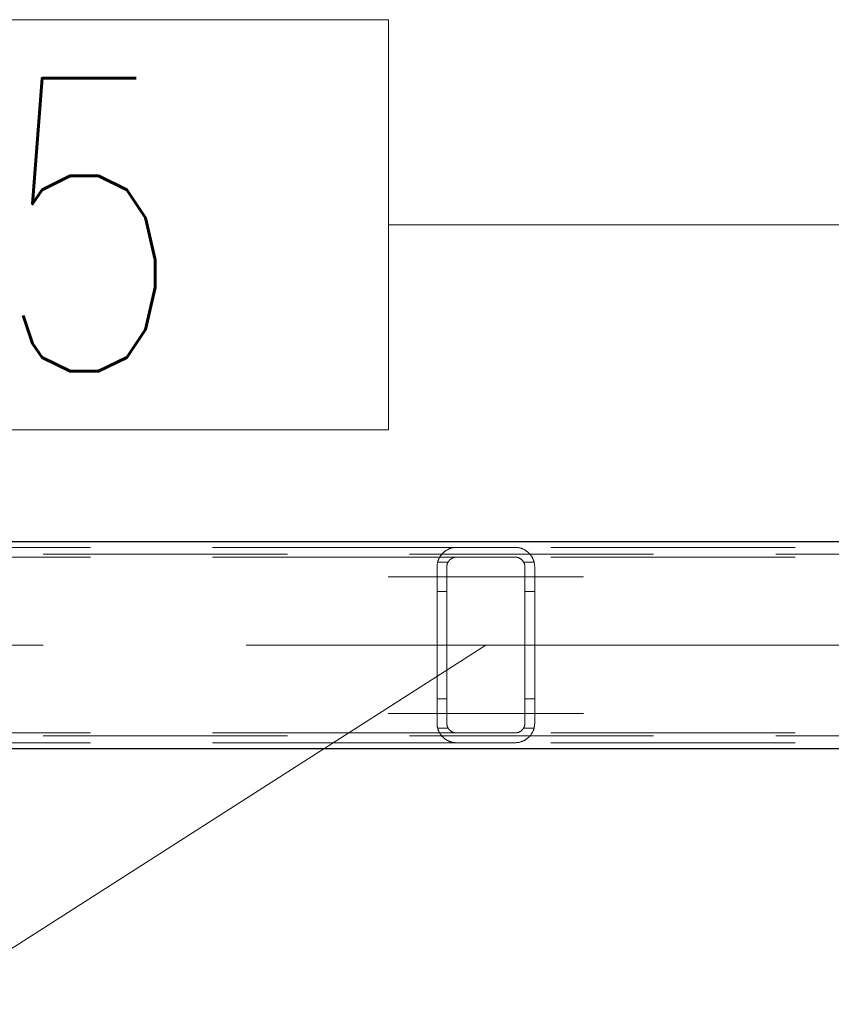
# Model space of a CAD drawing. Header units: millimetres. Extents: x -845 to -83, y 8759 to 9255.
# Tile 190 of 197: x -167 to -159, y 9006 to 9016. Entities that reach past the tile are written whole.
import ezdxf

# ---------------------------------------------------------------- set-up
doc = ezdxf.new("R2010")
doc.units = ezdxf.units.MM
doc.header["$LTSCALE"] = 10
doc.linetypes.add('HIDDEN', pattern=[0.375, 0.25, -0.125])
doc.linetypes.add('MITTE', pattern=[2, 1.25, -0.25, 0.25, -0.25])
for name, color, linetype, lineweight in [('PS_Hidden', 2, 'HIDDEN', 9), ('PS_Mid', 5, 'MITTE', 15), ('PS_Pos', 1, 'Continuous', 15), ('PS_Shape', 161, 'Continuous', 30), ('PS_SOLID', 7, 'Continuous', 30)]:
    doc.layers.add(name, color=color, linetype=linetype, lineweight=lineweight)
doc.styles.add('simplex', font='simplex.shx', dxfattribs={"width": 0.75})

# ---------------------------------------------------------------- blocks, each defined once
blk = doc.blocks.new('*X494')
at = {"layer": 'PS_Hidden', "color": 2, "linetype": 'HIDDEN'}
for p, q in [((-162.879, 9010.524), (-173.245, 9010.524)), ((-163.014, 9010.472), (-163.011, 9010.475)), ((-163.011, 9010.475), (-163.008, 9010.477)), ((-163.008, 9010.477), (-163.004, 9010.48)), ((-163.004, 9010.48), (-163, 9010.483)), ((-163, 9010.483), (-162.996, 9010.486)), ((-162.996, 9010.486), (-162.992, 9010.489)), ((-162.992, 9010.489), (-162.988, 9010.492)), ((-162.988, 9010.492), (-162.984, 9010.494)), ((-162.984, 9010.494), (-162.979, 9010.497)), ((-162.979, 9010.497), (-162.975, 9010.5)), ((-162.975, 9010.5), (-162.97, 9010.502)), ((-162.97, 9010.502), (-162.966, 9010.504)), ((-162.966, 9010.504), (-162.961, 9010.507)), ((-162.961, 9010.507), (-162.956, 9010.509)), ((-162.956, 9010.509), (-162.951, 9010.511)), ((-162.951, 9010.511), (-162.945, 9010.513)), ((-162.945, 9010.513), (-162.94, 9010.515)), ((-162.94, 9010.515), (-162.934, 9010.516)), ((-162.934, 9010.516), (-162.928, 9010.518)), ((-162.928, 9010.518), (-162.922, 9010.519)), ((-162.922, 9010.519), (-162.915, 9010.521)), ((-162.915, 9010.521), (-162.908, 9010.522)), ((-162.908, 9010.522), (-162.901, 9010.523)), ((-162.901, 9010.523), (-162.894, 9010.523)), ((-162.894, 9010.523), (-162.887, 9010.524)), ((-162.887, 9010.524), (-162.879, 9010.524)), ((-162.879, 9010.524), (-162.279, 9010.524)), ((-162.879, 9010.524), (-162.879, 9010.524)), ((-162.279, 9010.524), (-162.272, 9010.524)), ((-151.913, 9010.524), (-162.279, 9010.524)), ((-162.272, 9010.524), (-162.265, 9010.523)), ((-162.265, 9010.523), (-162.257, 9010.523)), ((-162.257, 9010.523), (-162.25, 9010.522)), ((-162.25, 9010.522), (-162.243, 9010.521)), ((-162.243, 9010.521), (-162.236, 9010.519)), ((-162.236, 9010.519), (-162.23, 9010.518)), ((-162.23, 9010.518), (-162.224, 9010.516)), ((-162.224, 9010.516), (-162.219, 9010.515)), ((-162.219, 9010.515), (-162.213, 9010.513)), ((-162.213, 9010.513), (-162.208, 9010.511)), ((-162.208, 9010.511), (-162.203, 9010.509)), ((-162.203, 9010.509), (-162.197, 9010.506)), ((-162.197, 9010.506), (-162.192, 9010.504)), ((-162.192, 9010.504), (-162.188, 9010.502)), ((-162.188, 9010.502), (-162.183, 9010.499)), ((-162.183, 9010.499), (-162.178, 9010.497)), ((-162.178, 9010.497), (-162.174, 9010.494)), ((-162.174, 9010.494), (-162.17, 9010.491)), ((-162.17, 9010.491), (-162.166, 9010.489)), ((-162.166, 9010.489), (-162.162, 9010.486)), ((-162.162, 9010.486), (-162.158, 9010.483)), ((-162.158, 9010.483), (-162.155, 9010.481)), ((-162.155, 9010.481), (-162.151, 9010.478)), ((-162.151, 9010.478), (-162.148, 9010.475)), ((-162.148, 9010.475), (-162.145, 9010.472)), ((-182.111, 9010.454), (-132.081, 9010.454)), ((-162.879, 9010.424), (-173.245, 9010.424)), ((-163.074, 9010.371), (-163.072, 9010.376)), ((-163.073, 9010.374), (-162.966, 9010.374)), ((-163.072, 9010.376), (-163.071, 9010.38)), ((-163.071, 9010.38), (-163.07, 9010.385)), ((-163.07, 9010.385), (-163.068, 9010.389)), ((-163.068, 9010.389), (-163.067, 9010.394)), ((-163.067, 9010.394), (-163.065, 9010.398)), ((-163.065, 9010.398), (-163.063, 9010.403)), ((-163.063, 9010.403), (-163.061, 9010.407)), ((-163.061, 9010.407), (-163.059, 9010.411)), ((-163.059, 9010.411), (-163.057, 9010.415)), ((-163.057, 9010.415), (-163.055, 9010.419)), ((-163.055, 9010.419), (-163.053, 9010.423)), ((-163.053, 9010.423), (-163.051, 9010.427)), ((-163.051, 9010.427), (-163.048, 9010.431)), ((-163.048, 9010.431), (-163.046, 9010.435)), ((-163.046, 9010.435), (-163.043, 9010.439)), ((-163.043, 9010.439), (-163.041, 9010.442)), ((-163.041, 9010.442), (-163.038, 9010.446)), ((-163.038, 9010.446), (-163.035, 9010.449)), ((-163.035, 9010.449), (-163.033, 9010.453)), ((-163.033, 9010.453), (-163.03, 9010.456)), ((-163.03, 9010.456), (-163.027, 9010.459)), ((-163.027, 9010.459), (-163.024, 9010.462)), ((-163.024, 9010.462), (-163.021, 9010.465)), ((-163.021, 9010.465), (-163.018, 9010.468)), ((-163.018, 9010.468), (-163.014, 9010.472)), ((-162.967, 9010.373), (-162.968, 9010.371)), ((-162.965, 9010.375), (-162.967, 9010.373)), ((-162.964, 9010.377), (-162.965, 9010.375)), ((-162.963, 9010.379), (-162.964, 9010.377)), ((-162.962, 9010.381), (-162.963, 9010.379)), ((-162.96, 9010.383), (-162.962, 9010.381)), ((-162.959, 9010.384), (-162.96, 9010.383)), ((-162.958, 9010.386), (-162.959, 9010.384)), ((-162.956, 9010.388), (-162.958, 9010.386)), ((-162.955, 9010.39), (-162.956, 9010.388)), ((-162.953, 9010.391), (-162.955, 9010.39)), ((-162.952, 9010.393), (-162.953, 9010.391)), ((-162.95, 9010.395), (-162.952, 9010.393)), ((-162.948, 9010.396), (-162.95, 9010.395)), ((-162.947, 9010.398), (-162.948, 9010.396)), ((-162.945, 9010.4), (-162.947, 9010.398)), ((-162.943, 9010.401), (-162.945, 9010.4)), ((-162.941, 9010.403), (-162.943, 9010.401)), ((-162.939, 9010.404), (-162.941, 9010.403)), ((-162.937, 9010.406), (-162.939, 9010.404)), ((-162.934, 9010.407), (-162.937, 9010.406)), ((-162.932, 9010.409), (-162.934, 9010.407)), ((-162.93, 9010.41), (-162.932, 9010.409)), ((-162.927, 9010.412), (-162.93, 9010.41)), ((-162.925, 9010.413), (-162.927, 9010.412)), ((-162.922, 9010.414), (-162.925, 9010.413)), ((-162.92, 9010.416), (-162.922, 9010.414)), ((-162.917, 9010.417), (-162.92, 9010.416)), ((-162.914, 9010.418), (-162.917, 9010.417)), ((-162.912, 9010.419), (-162.914, 9010.418)), ((-162.909, 9010.42), (-162.912, 9010.419)), ((-162.906, 9010.42), (-162.909, 9010.42)), ((-162.903, 9010.421), (-162.906, 9010.42)), ((-162.899, 9010.422), (-162.903, 9010.421)), ((-162.896, 9010.423), (-162.899, 9010.422)), ((-162.893, 9010.423), (-162.896, 9010.423)), ((-162.889, 9010.424), (-162.893, 9010.423)), ((-162.886, 9010.424), (-162.889, 9010.424)), ((-162.883, 9010.424), (-162.886, 9010.424)), ((-162.879, 9010.424), (-162.883, 9010.424)), ((-162.279, 9010.424), (-162.879, 9010.424)), ((-162.276, 9010.424), (-162.279, 9010.424)), ((-162.279, 9010.424), (-162.279, 9010.424)), ((-151.913, 9010.424), (-162.279, 9010.424)), ((-162.273, 9010.424), (-162.276, 9010.424)), ((-162.27, 9010.424), (-162.273, 9010.424)), ((-162.266, 9010.423), (-162.27, 9010.424)), ((-162.263, 9010.423), (-162.266, 9010.423)), ((-162.26, 9010.422), (-162.263, 9010.423)), ((-162.257, 9010.422), (-162.26, 9010.422)), ((-162.254, 9010.421), (-162.257, 9010.422)), ((-162.251, 9010.42), (-162.254, 9010.421)), ((-162.248, 9010.419), (-162.251, 9010.42)), ((-162.245, 9010.418), (-162.248, 9010.419)), ((-162.242, 9010.417), (-162.245, 9010.418)), ((-162.24, 9010.416), (-162.242, 9010.417)), ((-162.237, 9010.415), (-162.24, 9010.416)), ((-162.234, 9010.413), (-162.237, 9010.415)), ((-162.232, 9010.412), (-162.234, 9010.413)), ((-162.23, 9010.411), (-162.232, 9010.412)), ((-162.227, 9010.409), (-162.23, 9010.411)), ((-162.225, 9010.408), (-162.227, 9010.409)), ((-162.223, 9010.406), (-162.225, 9010.408)), ((-162.221, 9010.405), (-162.223, 9010.406)), ((-162.219, 9010.403), (-162.221, 9010.405)), ((-162.217, 9010.402), (-162.219, 9010.403)), ((-162.215, 9010.4), (-162.217, 9010.402)), ((-162.213, 9010.399), (-162.215, 9010.4)), ((-162.211, 9010.397), (-162.213, 9010.399)), ((-162.209, 9010.396), (-162.211, 9010.397)), ((-162.208, 9010.394), (-162.209, 9010.396)), ((-162.206, 9010.392), (-162.208, 9010.394)), ((-162.205, 9010.39), (-162.206, 9010.392)), ((-162.203, 9010.389), (-162.205, 9010.39)), ((-162.202, 9010.387), (-162.203, 9010.389)), ((-162.2, 9010.385), (-162.202, 9010.387)), ((-162.199, 9010.383), (-162.2, 9010.385)), ((-162.197, 9010.381), (-162.199, 9010.383)), ((-162.196, 9010.379), (-162.197, 9010.381)), ((-162.195, 9010.377), (-162.196, 9010.379)), ((-162.194, 9010.375), (-162.195, 9010.377)), ((-162.192, 9010.373), (-162.194, 9010.375)), ((-162.193, 9010.374), (-162.086, 9010.374)), ((-162.191, 9010.371), (-162.192, 9010.373)), ((-162.145, 9010.472), (-162.141, 9010.469)), ((-162.141, 9010.469), (-162.138, 9010.466)), ((-162.138, 9010.466), (-162.135, 9010.463)), ((-162.135, 9010.463), (-162.132, 9010.459)), ((-162.132, 9010.459), (-162.129, 9010.456)), ((-162.129, 9010.456), (-162.126, 9010.453)), ((-162.126, 9010.453), (-162.123, 9010.449)), ((-162.123, 9010.449), (-162.12, 9010.445)), ((-162.12, 9010.445), (-162.118, 9010.442)), ((-162.118, 9010.442), (-162.115, 9010.438)), ((-162.115, 9010.438), (-162.113, 9010.434)), ((-162.113, 9010.434), (-162.11, 9010.431)), ((-162.11, 9010.431), (-162.108, 9010.427)), ((-162.108, 9010.427), (-162.105, 9010.423)), ((-162.105, 9010.423), (-162.103, 9010.419)), ((-162.103, 9010.419), (-162.101, 9010.415)), ((-162.101, 9010.415), (-162.099, 9010.411)), ((-162.099, 9010.411), (-162.097, 9010.406)), ((-162.097, 9010.406), (-162.095, 9010.402)), ((-162.095, 9010.402), (-162.093, 9010.398)), ((-162.093, 9010.398), (-162.092, 9010.393)), ((-162.092, 9010.393), (-162.09, 9010.389)), ((-162.09, 9010.389), (-162.089, 9010.385)), ((-162.089, 9010.385), (-162.087, 9010.38)), ((-162.087, 9010.38), (-162.086, 9010.376)), ((-162.086, 9010.376), (-162.085, 9010.371)), ((-163.079, 9010.338), (-163.078, 9010.343)), ((-163.079, 9010.334), (-163.079, 9010.338)), ((-163.079, 9010.329), (-163.079, 9010.334)), ((-163.079, 9010.324), (-163.079, 9010.329)), ((-163.079, 9008.724), (-163.079, 9010.324)), ((-163.078, 9010.348), (-163.077, 9010.353)), ((-163.078, 9010.343), (-163.078, 9010.348)), ((-163.077, 9010.357), (-163.076, 9010.362)), ((-163.077, 9010.353), (-163.077, 9010.357)), ((-163.076, 9010.362), (-163.075, 9010.367)), ((-163.075, 9010.367), (-163.074, 9010.371)), ((-162.978, 9010.339), (-162.979, 9010.337)), ((-162.979, 9010.337), (-162.979, 9010.335)), ((-162.979, 9010.335), (-162.979, 9010.333)), ((-162.979, 9010.333), (-162.979, 9010.33)), ((-162.979, 9010.33), (-162.979, 9010.328)), ((-162.979, 9010.328), (-162.979, 9010.326)), ((-162.979, 9010.326), (-162.979, 9010.324)), ((-162.979, 9010.324), (-162.979, 9008.724)), ((-162.977, 9010.344), (-162.978, 9010.341)), ((-162.978, 9010.341), (-162.978, 9010.339)), ((-162.976, 9010.348), (-162.977, 9010.346)), ((-162.977, 9010.346), (-162.977, 9010.344)), ((-162.975, 9010.352), (-162.976, 9010.35)), ((-162.976, 9010.35), (-162.976, 9010.348)), ((-162.974, 9010.357), (-162.975, 9010.354)), ((-162.975, 9010.354), (-162.975, 9010.352)), ((-162.973, 9010.359), (-162.974, 9010.357)), ((-162.972, 9010.361), (-162.973, 9010.359)), ((-162.971, 9010.365), (-162.972, 9010.363)), ((-162.972, 9010.363), (-162.972, 9010.361)), ((-162.97, 9010.367), (-162.971, 9010.365)), ((-162.969, 9010.369), (-162.97, 9010.367)), ((-162.968, 9010.371), (-162.969, 9010.369)), ((-162.19, 9010.369), (-162.191, 9010.371)), ((-162.189, 9010.367), (-162.19, 9010.369)), ((-162.188, 9010.365), (-162.189, 9010.367)), ((-162.187, 9010.363), (-162.188, 9010.365)), ((-162.186, 9010.361), (-162.187, 9010.363)), ((-162.186, 9010.359), (-162.186, 9010.361)), ((-162.185, 9010.357), (-162.186, 9010.359)), ((-162.184, 9010.355), (-162.185, 9010.357)), ((-162.184, 9010.352), (-162.184, 9010.355)), ((-162.183, 9010.35), (-162.184, 9010.352)), ((-162.182, 9010.348), (-162.183, 9010.35)), ((-162.182, 9010.346), (-162.182, 9010.348)), ((-162.181, 9010.344), (-162.182, 9010.346)), ((-162.181, 9010.342), (-162.181, 9010.344)), ((-162.181, 9010.339), (-162.181, 9010.342)), ((-162.18, 9010.337), (-162.181, 9010.339)), ((-162.18, 9010.335), (-162.18, 9010.337)), ((-162.18, 9010.333), (-162.18, 9010.335)), ((-162.18, 9010.331), (-162.18, 9010.333)), ((-162.179, 9010.328), (-162.18, 9010.331)), ((-162.179, 9010.326), (-162.179, 9010.328)), ((-162.179, 9010.324), (-162.179, 9010.326)), ((-162.179, 9008.724), (-162.179, 9010.324)), ((-162.085, 9010.371), (-162.084, 9010.366)), ((-162.084, 9010.366), (-162.083, 9010.362)), ((-162.083, 9010.362), (-162.082, 9010.357)), ((-162.082, 9010.357), (-162.081, 9010.352)), ((-162.081, 9010.352), (-162.081, 9010.348)), ((-162.081, 9010.348), (-162.08, 9010.343)), ((-162.08, 9010.343), (-162.08, 9010.338)), ((-162.08, 9010.338), (-162.08, 9010.334)), ((-162.08, 9010.334), (-162.079, 9010.329)), ((-162.079, 9010.329), (-162.079, 9010.324)), ((-162.079, 9010.324), (-162.079, 9008.724)), ((-163.079, 9010.074), (-162.979, 9010.074)), ((-162.179, 9010.074), (-162.079, 9010.074)), ((-163.079, 9008.974), (-162.979, 9008.974)), ((-162.179, 9008.974), (-162.079, 9008.974)), ((-163.079, 9008.719), (-163.079, 9008.724)), ((-163.079, 9008.724), (-163.079, 9008.724)), ((-163.079, 9008.715), (-163.079, 9008.719)), ((-163.079, 9008.71), (-163.079, 9008.715)), ((-163.078, 9008.705), (-163.079, 9008.71)), ((-163.078, 9008.7), (-163.078, 9008.705)), ((-163.077, 9008.696), (-163.078, 9008.7)), ((-163.077, 9008.691), (-163.077, 9008.696)), ((-163.076, 9008.686), (-163.077, 9008.691)), ((-163.075, 9008.681), (-163.076, 9008.686)), ((-163.074, 9008.677), (-163.075, 9008.681)), ((-163.072, 9008.672), (-163.074, 9008.677)), ((-163.073, 9008.674), (-162.966, 9008.674)), ((-163.071, 9008.668), (-163.072, 9008.672)), ((-163.07, 9008.663), (-163.071, 9008.668)), ((-163.068, 9008.659), (-163.07, 9008.663)), ((-162.979, 9008.724), (-162.979, 9008.722)), ((-162.979, 9008.722), (-162.979, 9008.72)), ((-162.979, 9008.72), (-162.979, 9008.718)), ((-162.979, 9008.718), (-162.979, 9008.715)), ((-162.979, 9008.715), (-162.979, 9008.713)), ((-162.979, 9008.713), (-162.979, 9008.711)), ((-162.979, 9008.711), (-162.978, 9008.709)), ((-162.978, 9008.709), (-162.978, 9008.707)), ((-162.978, 9008.707), (-162.977, 9008.705)), ((-162.977, 9008.705), (-162.977, 9008.702)), ((-162.977, 9008.702), (-162.976, 9008.7)), ((-162.976, 9008.7), (-162.976, 9008.698)), ((-162.976, 9008.698), (-162.975, 9008.696)), ((-162.975, 9008.696), (-162.975, 9008.694)), ((-162.975, 9008.694), (-162.974, 9008.692)), ((-162.974, 9008.692), (-162.973, 9008.689)), ((-162.973, 9008.689), (-162.972, 9008.687)), ((-162.972, 9008.687), (-162.972, 9008.685)), ((-162.972, 9008.685), (-162.971, 9008.683)), ((-162.971, 9008.683), (-162.97, 9008.681)), ((-162.97, 9008.681), (-162.969, 9008.679)), ((-162.969, 9008.679), (-162.968, 9008.677)), ((-162.968, 9008.677), (-162.967, 9008.675)), ((-162.967, 9008.675), (-162.965, 9008.673)), ((-162.965, 9008.673), (-162.964, 9008.671)), ((-162.964, 9008.671), (-162.963, 9008.669)), ((-162.963, 9008.669), (-162.962, 9008.667)), ((-162.962, 9008.667), (-162.96, 9008.665)), ((-162.96, 9008.665), (-162.959, 9008.664)), ((-162.959, 9008.664), (-162.958, 9008.662)), ((-162.958, 9008.662), (-162.956, 9008.66)), ((-162.956, 9008.66), (-162.955, 9008.658)), ((-162.205, 9008.658), (-162.203, 9008.659)), ((-162.203, 9008.659), (-162.202, 9008.661)), ((-162.202, 9008.661), (-162.2, 9008.663)), ((-162.2, 9008.663), (-162.199, 9008.665)), ((-162.199, 9008.665), (-162.197, 9008.667)), ((-162.197, 9008.667), (-162.196, 9008.669)), ((-162.196, 9008.669), (-162.195, 9008.671)), ((-162.195, 9008.671), (-162.194, 9008.673)), ((-162.194, 9008.673), (-162.192, 9008.675)), ((-162.193, 9008.674), (-162.086, 9008.674)), ((-162.192, 9008.675), (-162.191, 9008.677)), ((-162.191, 9008.677), (-162.19, 9008.679)), ((-162.19, 9008.679), (-162.189, 9008.681)), ((-162.189, 9008.681), (-162.188, 9008.683)), ((-162.188, 9008.683), (-162.187, 9008.685)), ((-162.187, 9008.685), (-162.186, 9008.687)), ((-162.186, 9008.689), (-162.185, 9008.691)), ((-162.186, 9008.687), (-162.186, 9008.689)), ((-162.185, 9008.691), (-162.184, 9008.693)), ((-162.184, 9008.696), (-162.183, 9008.698)), ((-162.184, 9008.693), (-162.184, 9008.696)), ((-162.183, 9008.698), (-162.182, 9008.7)), ((-162.182, 9008.702), (-162.181, 9008.704)), ((-162.182, 9008.7), (-162.182, 9008.702)), ((-162.181, 9008.709), (-162.18, 9008.711)), ((-162.181, 9008.707), (-162.181, 9008.709)), ((-162.181, 9008.704), (-162.181, 9008.707)), ((-162.18, 9008.718), (-162.179, 9008.72)), ((-162.18, 9008.715), (-162.18, 9008.718)), ((-162.18, 9008.713), (-162.18, 9008.715)), ((-162.18, 9008.711), (-162.18, 9008.713)), ((-162.179, 9008.722), (-162.179, 9008.724)), ((-162.179, 9008.72), (-162.179, 9008.722)), ((-162.09, 9008.659), (-162.092, 9008.655)), ((-162.089, 9008.663), (-162.09, 9008.659)), ((-162.087, 9008.668), (-162.089, 9008.663)), ((-162.086, 9008.672), (-162.087, 9008.668)), ((-162.085, 9008.677), (-162.086, 9008.672)), ((-162.084, 9008.682), (-162.085, 9008.677)), ((-162.083, 9008.686), (-162.084, 9008.682)), ((-162.082, 9008.691), (-162.083, 9008.686)), ((-162.081, 9008.696), (-162.082, 9008.691)), ((-162.08, 9008.705), (-162.081, 9008.7)), ((-162.081, 9008.7), (-162.081, 9008.696)), ((-162.079, 9008.719), (-162.08, 9008.715)), ((-162.08, 9008.715), (-162.08, 9008.71)), ((-162.08, 9008.71), (-162.08, 9008.705)), ((-162.079, 9008.724), (-162.079, 9008.719)), ((-182.111, 9008.594), (-132.081, 9008.594)), ((-162.879, 9008.624), (-173.245, 9008.624)), ((-163.067, 9008.654), (-163.068, 9008.659)), ((-163.065, 9008.65), (-163.067, 9008.654)), ((-163.063, 9008.646), (-163.065, 9008.65)), ((-163.061, 9008.641), (-163.063, 9008.646)), ((-163.059, 9008.637), (-163.061, 9008.641)), ((-163.057, 9008.633), (-163.059, 9008.637)), ((-163.055, 9008.629), (-163.057, 9008.633)), ((-163.053, 9008.625), (-163.055, 9008.629)), ((-163.051, 9008.621), (-163.053, 9008.625)), ((-163.048, 9008.617), (-163.051, 9008.621)), ((-163.046, 9008.613), (-163.048, 9008.617)), ((-163.043, 9008.61), (-163.046, 9008.613)), ((-163.041, 9008.606), (-163.043, 9008.61)), ((-163.038, 9008.602), (-163.041, 9008.606)), ((-163.035, 9008.599), (-163.038, 9008.602)), ((-163.033, 9008.595), (-163.035, 9008.599)), ((-163.03, 9008.592), (-163.033, 9008.595)), ((-163.027, 9008.589), (-163.03, 9008.592)), ((-163.024, 9008.586), (-163.027, 9008.589)), ((-163.021, 9008.583), (-163.024, 9008.586)), ((-163.018, 9008.58), (-163.021, 9008.583)), ((-163.014, 9008.577), (-163.018, 9008.58)), ((-163.011, 9008.574), (-163.014, 9008.577)), ((-163.008, 9008.571), (-163.011, 9008.574)), ((-163.004, 9008.568), (-163.008, 9008.571)), ((-163, 9008.565), (-163.004, 9008.568)), ((-162.996, 9008.562), (-163, 9008.565)), ((-162.992, 9008.559), (-162.996, 9008.562)), ((-162.988, 9008.556), (-162.992, 9008.559)), ((-162.955, 9008.658), (-162.953, 9008.657)), ((-162.953, 9008.657), (-162.952, 9008.655)), ((-162.952, 9008.655), (-162.95, 9008.653)), ((-162.95, 9008.653), (-162.948, 9008.652)), ((-162.948, 9008.652), (-162.947, 9008.65)), ((-162.947, 9008.65), (-162.945, 9008.648)), ((-162.945, 9008.648), (-162.943, 9008.647)), ((-162.943, 9008.647), (-162.941, 9008.645)), ((-162.941, 9008.645), (-162.939, 9008.644)), ((-162.939, 9008.644), (-162.937, 9008.642)), ((-162.937, 9008.642), (-162.934, 9008.641)), ((-162.934, 9008.641), (-162.932, 9008.639)), ((-162.932, 9008.639), (-162.93, 9008.638)), ((-162.93, 9008.638), (-162.927, 9008.636)), ((-162.927, 9008.636), (-162.925, 9008.635)), ((-162.925, 9008.635), (-162.922, 9008.634)), ((-162.922, 9008.634), (-162.92, 9008.633)), ((-162.92, 9008.633), (-162.917, 9008.631)), ((-162.917, 9008.631), (-162.914, 9008.63)), ((-162.914, 9008.63), (-162.912, 9008.629)), ((-162.912, 9008.629), (-162.909, 9008.628)), ((-162.909, 9008.628), (-162.906, 9008.628)), ((-162.906, 9008.628), (-162.903, 9008.627)), ((-162.903, 9008.627), (-162.899, 9008.626)), ((-162.899, 9008.626), (-162.896, 9008.625)), ((-162.896, 9008.625), (-162.893, 9008.625)), ((-162.893, 9008.625), (-162.889, 9008.625)), ((-162.889, 9008.625), (-162.886, 9008.624)), ((-162.886, 9008.624), (-162.883, 9008.624)), ((-162.883, 9008.624), (-162.879, 9008.624)), ((-162.879, 9008.624), (-162.279, 9008.624)), ((-162.279, 9008.624), (-162.276, 9008.624)), ((-151.913, 9008.624), (-162.279, 9008.624)), ((-162.276, 9008.624), (-162.273, 9008.624)), ((-162.273, 9008.624), (-162.27, 9008.625)), ((-162.27, 9008.625), (-162.266, 9008.625)), ((-162.266, 9008.625), (-162.263, 9008.625)), ((-162.263, 9008.625), (-162.26, 9008.626)), ((-162.26, 9008.626), (-162.257, 9008.627)), ((-162.257, 9008.627), (-162.254, 9008.627)), ((-162.254, 9008.627), (-162.251, 9008.628)), ((-162.251, 9008.628), (-162.248, 9008.629)), ((-162.248, 9008.629), (-162.245, 9008.63)), ((-162.245, 9008.63), (-162.242, 9008.631)), ((-162.242, 9008.631), (-162.24, 9008.632)), ((-162.24, 9008.632), (-162.237, 9008.633)), ((-162.237, 9008.633), (-162.234, 9008.635)), ((-162.234, 9008.635), (-162.232, 9008.636)), ((-162.232, 9008.636), (-162.23, 9008.637)), ((-162.23, 9008.637), (-162.227, 9008.639)), ((-162.227, 9008.639), (-162.225, 9008.64)), ((-162.225, 9008.64), (-162.223, 9008.642)), ((-162.223, 9008.642), (-162.221, 9008.643)), ((-162.221, 9008.643), (-162.219, 9008.645)), ((-162.219, 9008.645), (-162.217, 9008.646)), ((-162.217, 9008.646), (-162.215, 9008.648)), ((-162.215, 9008.648), (-162.213, 9008.649)), ((-162.213, 9008.649), (-162.211, 9008.651)), ((-162.211, 9008.651), (-162.209, 9008.652)), ((-162.209, 9008.652), (-162.208, 9008.654)), ((-162.208, 9008.654), (-162.206, 9008.656)), ((-162.206, 9008.656), (-162.205, 9008.658)), ((-162.166, 9008.559), (-162.17, 9008.557)), ((-162.162, 9008.562), (-162.166, 9008.559)), ((-162.158, 9008.565), (-162.162, 9008.562)), ((-162.155, 9008.568), (-162.158, 9008.565)), ((-162.151, 9008.57), (-162.155, 9008.568)), ((-162.148, 9008.573), (-162.151, 9008.57)), ((-162.145, 9008.576), (-162.148, 9008.573)), ((-162.141, 9008.579), (-162.145, 9008.576)), ((-162.138, 9008.582), (-162.141, 9008.579)), ((-162.135, 9008.586), (-162.138, 9008.582)), ((-162.132, 9008.589), (-162.135, 9008.586)), ((-162.129, 9008.592), (-162.132, 9008.589)), ((-162.126, 9008.596), (-162.129, 9008.592)), ((-162.123, 9008.599), (-162.126, 9008.596)), ((-162.12, 9008.603), (-162.123, 9008.599)), ((-162.118, 9008.606), (-162.12, 9008.603)), ((-162.115, 9008.61), (-162.118, 9008.606)), ((-162.113, 9008.614), (-162.115, 9008.61)), ((-162.11, 9008.617), (-162.113, 9008.614)), ((-162.108, 9008.621), (-162.11, 9008.617)), ((-162.105, 9008.625), (-162.108, 9008.621)), ((-162.103, 9008.629), (-162.105, 9008.625)), ((-162.101, 9008.633), (-162.103, 9008.629)), ((-162.099, 9008.638), (-162.101, 9008.633)), ((-162.097, 9008.642), (-162.099, 9008.638)), ((-162.095, 9008.646), (-162.097, 9008.642)), ((-162.093, 9008.65), (-162.095, 9008.646)), ((-162.092, 9008.655), (-162.093, 9008.65)), ((-162.879, 9008.524), (-173.245, 9008.524)), ((-162.984, 9008.554), (-162.988, 9008.556)), ((-162.979, 9008.551), (-162.984, 9008.554)), ((-162.975, 9008.548), (-162.979, 9008.551)), ((-162.97, 9008.546), (-162.975, 9008.548)), ((-162.966, 9008.544), (-162.97, 9008.546)), ((-162.961, 9008.541), (-162.966, 9008.544)), ((-162.956, 9008.539), (-162.961, 9008.541)), ((-162.951, 9008.537), (-162.956, 9008.539)), ((-162.945, 9008.535), (-162.951, 9008.537)), ((-162.94, 9008.533), (-162.945, 9008.535)), ((-162.934, 9008.532), (-162.94, 9008.533)), ((-162.928, 9008.53), (-162.934, 9008.532)), ((-162.922, 9008.529), (-162.928, 9008.53)), ((-162.915, 9008.527), (-162.922, 9008.529)), ((-162.908, 9008.526), (-162.915, 9008.527)), ((-162.901, 9008.525), (-162.908, 9008.526)), ((-162.894, 9008.525), (-162.901, 9008.525)), ((-162.887, 9008.524), (-162.894, 9008.525)), ((-162.879, 9008.524), (-162.887, 9008.524)), ((-162.279, 9008.524), (-162.879, 9008.524)), ((-162.272, 9008.524), (-162.279, 9008.524)), ((-162.279, 9008.524), (-162.279, 9008.524)), ((-151.913, 9008.524), (-162.279, 9008.524)), ((-162.265, 9008.525), (-162.272, 9008.524)), ((-162.257, 9008.525), (-162.265, 9008.525)), ((-162.25, 9008.526), (-162.257, 9008.525)), ((-162.243, 9008.527), (-162.25, 9008.526)), ((-162.236, 9008.529), (-162.243, 9008.527)), ((-162.23, 9008.53), (-162.236, 9008.529)), ((-162.224, 9008.532), (-162.23, 9008.53)), ((-162.219, 9008.534), (-162.224, 9008.532)), ((-162.213, 9008.535), (-162.219, 9008.534)), ((-162.208, 9008.537), (-162.213, 9008.535)), ((-162.203, 9008.539), (-162.208, 9008.537)), ((-162.197, 9008.542), (-162.203, 9008.539)), ((-162.192, 9008.544), (-162.197, 9008.542)), ((-162.188, 9008.546), (-162.192, 9008.544)), ((-162.183, 9008.549), (-162.188, 9008.546)), ((-162.178, 9008.551), (-162.183, 9008.549)), ((-162.174, 9008.554), (-162.178, 9008.551)), ((-162.17, 9008.557), (-162.174, 9008.554))]:
    blk.add_line(p, q, dxfattribs=at)
at = {"layer": 'PS_Mid', "color": 5, "linetype": 'MITTE'}
for p, q in [((-162.479, 9010.224), (-163.579, 9010.224)), ((-162.479, 9010.224), (-163.579, 9010.224)), ((-161.579, 9010.224), (-162.679, 9010.224)), ((-161.579, 9010.224), (-162.679, 9010.224)), ((-127.533, 9009.524), (-186.66, 9009.524)), ((-184.611, 9009.524), (-129.581, 9009.524)), ((-162.579, 9009.524), (-162.579, 9009.524)), ((-162.479, 9008.824), (-163.579, 9008.824)), ((-162.479, 9008.824), (-163.579, 9008.824)), ((-161.579, 9008.824), (-162.679, 9008.824)), ((-161.579, 9008.824), (-162.679, 9008.824))]:
    blk.add_line(p, q, dxfattribs=at)
at = {"layer": 'PS_SOLID', "color": 7, "linetype": 'Continuous'}
for p, q in [((-182.111, 9010.584), (-132.081, 9010.584)), ((-182.111, 9008.464), (-132.081, 9008.464))]:
    blk.add_line(p, q, dxfattribs=at)
blk = doc.blocks.new('*X501')
at = {"color": 1}
blk.add_line((-162.579, 9009.524, 2.117), (-174.092, 9002.156, 2.117), dxfattribs=at)
blk = doc.blocks.new('*X502')
at = {"color": 1}
for p, q in [((-163.577, 9015.927, 2.117), (-173.563, 9015.927, 2.117)), ((-163.577, 9011.727, 2.117), (-163.577, 9015.927, 2.117)), ((-163.577, 9013.827, 2.117), (-158.577, 9013.827, 2.117)), ((-173.563, 9011.727, 2.117), (-163.577, 9011.727, 2.117))]:
    blk.add_line(p, q, dxfattribs=at)
at = {"color": 30, "style": 'simplex', "width": 0.75}
blk.add_text('585', height=3, dxfattribs=at).set_placement((-171.463, 9012.327, 2.117))
blk = doc.blocks.new('*X743')
at = {"color": 1}
for p, q in [((-151.656, 9009.524, 2.117), (-152.203, 9002.156, 2.117)), ((-165.089, 9004.256, 2.117), (-159.303, 9004.256, 2.117)), ((-157.203, 9002.156, 2.117), (-152.203, 9002.156, 2.117)), ((-165.089, 9000.056, 2.117), (-159.303, 9000.056, 2.117))]:
    blk.add_line(p, q, dxfattribs=at)
for centre, start, end in [((-165.089, 9002.156, 2.117), 90, 270), ((-159.303, 9002.156, 2.117), 270, 90)]:
    blk.add_arc(centre, 2.1, start, end, dxfattribs=at)
at = {"color": 30, "style": 'simplex', "width": 0.75}
blk.add_text('592', height=3, dxfattribs=at).set_placement((-165.089, 9000.656, 2.117))

msp = doc.modelspace()

# ---------------------------------------------------------------- block references
at = {"layer": 'PS_Pos'}
for name in ['*X502', '*X501', '*X743']:
    msp.add_blockref(name, (0, 0), dxfattribs=at)
at = {"layer": 'PS_Shape', "color": 31}
msp.add_blockref('*X494', (0, 0), dxfattribs=at)

doc.saveas('drawing.dxf')
